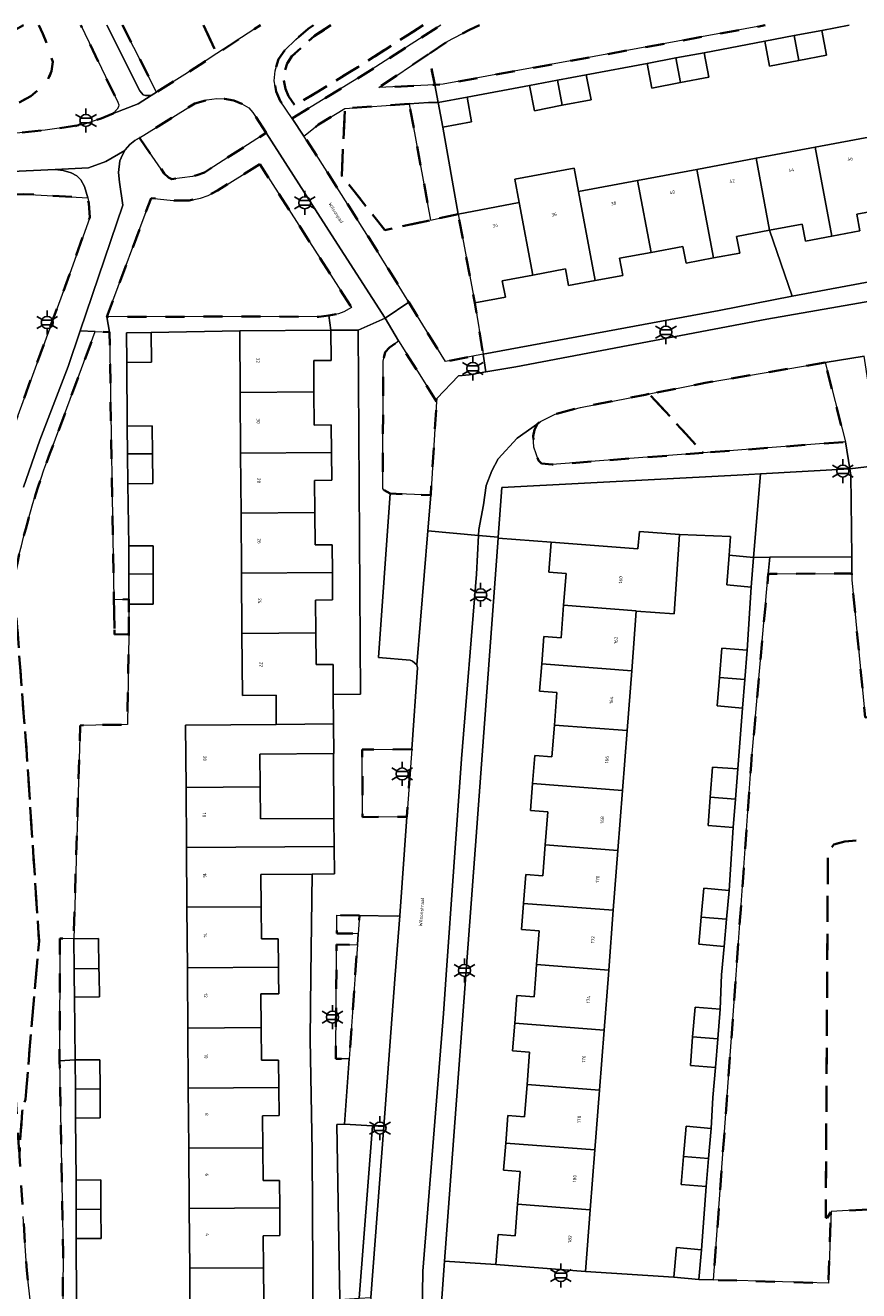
# Model space of a CAD drawing. Extents: x 105780 to 185197, y 477999 to 525027.
# Tile 124 of 256: x 106774 to 106862, y 479967 to 480100. Entities that reach past the tile are written whole.
import ezdxf
from ezdxf.enums import TextEntityAlignment as Align

# ---------------------------------------------------------------- set-up
doc = ezdxf.new("R2010")
doc.units = 0
doc.linetypes.add('XX-HIDDEN', pattern=[4, 2, -2])
for name, color, linetype, lineweight in [('B-GV-GR-HAAG_01-G', 252, 'GR-HAAG1', 13), ('B-GV-GR-MATERIAALGRENS-G', 252, 'XX-HIDDEN', 35), ('B-RO-IE-MEUBILAIR_WEGMEUBILAIR-S', 252, 'Continuous', 25), ('B-XX-KG-KADASTRAAL_BEBOUWING-G', 252, 'Continuous', 20), ('B1-WE-OG-BEBOUWING-T18', 7, 'Continuous', 18), ('B1-WE-OG-TERREIN_ERF-GV', 252, 'Continuous', 18), ('B1-WE-OG-TOPOGRAFIE-T18', 10, 'Continuous', 18), ('B1-WE-VH-VERHARDING_ASFALT-GV', 252, 'Continuous', 18), ('B1-WE-VH-VERHARDING_BETONSTRAATSTEEN-GV', 252, 'Continuous', 18), ('B1-WE-VH-VERHARDING_FUNDERING_ZAND-GV', 7, 'Continuous', 18), ('B1-WE-VH-VERHARDING_TEGEL-GV', 252, 'Continuous', 18)]:
    doc.layers.add(name, color=color, linetype=linetype, lineweight=lineweight)
doc.styles.add('NLCS-ISO', font='NLCS-ISO.ttf')
doc.styles.add('NLCS-ISO-M200-T18', font='NLCS-ISO.ttf', dxfattribs={"height": 0.36})
doc.linetypes.add('GR-HAAG1', pattern='A,6,[176,NLCS.shx,S=0.125,R=0,X=0,Y=0],-2', length=8)

# ---------------------------------------------------------------- blocks, each defined once
blk = doc.blocks.new('B-SIE-WEG_LICHTMAST-SO')
at = {"ltscale": 0.1}
for p, q in [((-1.1, 0.63), (-2.19, 1.27)), ((0, 1.27), (0, 2.53)), ((1.1, 0.63), (2.19, 1.27)), ((-1.1, -0.63), (-2.19, -1.27)), ((0, -1.27), (0, -2.53)), ((1.1, -0.63), (2.19, -1.27))]:
    blk.add_line(p, q, dxfattribs=at)
at = {"flags": 128}
for points in [[(-1.16, 0.5), (1.16, 0.5)], [(-1.16, -0.5), (1.16, -0.5)]]:
    blk.add_lwpolyline(points, dxfattribs=at)
at = {"ltscale": 0.1}
blk.add_circle((0, 0), 1.27, dxfattribs=at)
at = {"style": 'NLCS-ISO'}
blk.add_attdef('TYPE', text='', height=1.8, dxfattribs=at).set_placement((0, 2.53), align=Align.BOTTOM_CENTER)

msp = doc.modelspace()

# ---------------------------------------------------------------- linework, layer by layer
at = {"layer": 'B-GV-GR-HAAG_01-G', "flags": 128}
for points in [[(106861.229, 480052.678), (106861.13, 480053.284), (106851.713, 480052.766), (106850.997, 480043.971), (106852.696, 480043.98), (106861.322, 480044.026)], [(106810.844, 479984.084), (106807.919, 479984.251), (106807.121, 479984.225), (106807.409, 479965.799), (106809.443, 479965.934)]]:
    msp.add_lwpolyline(points, close=True, dxfattribs=at)
at = {"layer": 'B-GV-GR-MATERIAALGRENS-G', "flags": 128}
for points in [[(106774.113, 480100.013), (106769.274, 480097.295), (106764.681, 480095.868), (106763.72, 480095.599), (106762.414, 480095.425), (106762.57, 480092.421), (106762.798, 480088.04), (106765.209, 480088.207), (106767.446, 480089.292), (106769.188, 480089.986), (106771.183, 480090.681), (106773.081, 480091.554), (106774.887, 480092.54), (106776.05, 480093.548), (106776.72, 480094.354), (106777.068, 480095.188), (106777.186, 480096.159), (106776.726, 480097.697), (106776.138, 480099.125), (106775.721, 480100.013)], [(106775.721, 480100.013), (106776.138, 480099.125), (106776.726, 480097.697), (106777.186, 480096.159), (106777.068, 480095.188), (106776.72, 480094.354), (106776.05, 480093.548), (106774.887, 480092.54), (106773.081, 480091.554), (106771.183, 480090.681), (106769.188, 480089.986), (106767.446, 480089.292), (106765.209, 480088.207), (106767.795, 480088.387), (106773.063, 480088.632), (106776.383, 480088.963), (106780.327, 480089.539), (106782.273, 480090.213), (106783.571, 480090.725), (106783.963, 480091.174), (106784.114, 480091.42), (106784.134, 480091.624), (106784.046, 480091.922), (106780.149, 480100.013)], [(106784.553, 480100.013), (106788.121, 480092.971), (106791.104, 480094.84), (106794.473, 480097.031), (106793.052, 480100.013)], [(106793.052, 480100.013), (106794.473, 480097.031), (106799.058, 480100.013)], [(106804.643, 480100.013), (106804.099, 480099.659), (106802.783, 480098.518), (106801.619, 480097.402), (106800.974, 480096.433), (106800.597, 480095.223), (106800.499, 480094.181), (106800.73, 480093.038), (106801.14, 480092.057), (106802.405, 480090.214), (106809.851, 480094.749), (106817.657, 480099.772), (106818.063, 480100.013)], [(106816.183, 480100.013), (106809.32, 480095.597), (106802.694, 480091.561), (106802.023, 480092.538), (106801.691, 480093.333), (106801.508, 480094.234), (106801.583, 480095.025), (106801.886, 480095.998), (106802.383, 480096.745), (106804.712, 480098.865), (106806.477, 480100.013)], [(106806.477, 480100.013), (106804.712, 480098.865), (106802.383, 480096.745), (106801.886, 480095.998), (106801.583, 480095.025), (106801.508, 480094.234), (106801.691, 480093.333), (106802.023, 480092.538), (106802.694, 480091.561), (106809.32, 480095.597), (106816.183, 480100.013)], [(106822.141, 480100.013), (106821.086, 480099.53), (106818.721, 480098.299), (106816.742, 480096.969), (106817.441, 480093.76), (106818.308, 480093.805), (106852.2, 480100.013)], [(106785.214, 480035.867), (106783.695, 480035.856), (106783.657, 480038.161), (106783.634, 480039.54), (106783.168, 480067.675), (106781.656, 480067.751), (106777.228, 480055.782)], [(106771.974, 480031.304), (106772.143, 480007.885), (106772.56, 480000.08), (106773.072, 479990.471), (106773.676, 479980.981), (106773.961, 479985.561), (106774.306, 479986.856), (106775.745, 480003.566), (106774.301, 480025.63), (106774.177, 480026.751), (106773.084, 480041.583)], [(106773.084, 480041.583), (106774.177, 480026.751), (106774.301, 480025.63), (106775.745, 480003.566), (106774.306, 479986.856), (106773.961, 479985.561), (106773.676, 479980.981), (106774.085, 479974.544), (106774.447, 479968.855), (106774.89, 479965.166), (106775.848, 479961.529), (106776.213, 479960.533), (106778.205, 479962.352), (106778.3, 479970.754), (106778.226, 479974.268), (106777.919, 479990.943), (106777.925, 480003.83), (106779.395, 480003.786), (106780.078, 480026.275), (106785.054, 480026.354), (106785.214, 480035.867)]]:
    msp.add_lwpolyline(points, dxfattribs=at)
for points in [[(106816.742, 480096.969), (106811.511, 480093.453), (106817.441, 480093.76)], [(106799.655, 480088.68), (106798.265, 480090.832), (106797.849, 480091.303), (106797.111, 480091.74), (106796.26, 480092.085), (106795.264, 480092.27), (106794.469, 480092.32), (106793.434, 480092.148), (106792.142, 480091.788), (106786.332, 480088.144), (106788.937, 480084.402), (106789.367, 480083.983), (106789.733, 480083.816), (106791.911, 480084.085), (106792.381, 480084.212), (106793.164, 480084.509)], [(106814.736, 480091.735), (106807.958, 480091.266), (106807.621, 480084.17), (106812.175, 480078.445), (106816.983, 480079.496)], [(106819.881, 480080.129), (106816.983, 480079.496), (106812.175, 480078.445), (106807.621, 480084.17), (106807.958, 480091.266), (106805.183, 480089.553), (106803.64, 480088.343), (106805.186, 480086.001), (106811.107, 480076.646), (106814.675, 480070.851), (106818.534, 480064.584), (106822.509, 480065.362), (106821.637, 480070.765)], [(106798.997, 480085.398), (106794.539, 480082.628), (106793.547, 480082.099), (106792.747, 480081.818), (106791.553, 480081.567), (106789.855, 480081.545), (106787.546, 480081.812), (106782.878, 480069.291), (106797.119, 480069.338), (106805.227, 480069.312), (106806.248, 480069.46), (106807.268, 480069.608), (106807.851, 480069.826), (106808.659, 480070.294)], [(106771.395, 480053.245), (106778.968, 480073.761), (106781.085, 480079.782), (106780.981, 480081.294), (106780.87, 480081.841), (106774.162, 480082.242), (106764.821, 480081.87), (106766.638, 480081.183), (106768.087, 480080.49), (106769.42, 480079.518), (106770.534, 480078.548), (106771.47, 480076.975), (106771.887, 480075.096), (106772.115, 480073.254), (106772.071, 480070.955), (106771.778, 480067.862), (106771.599, 480067.101), (106771.23, 480065.528), (106768.294, 480057.188), (106767.275, 480053.075), (106766.964, 480049.353), (106766.4, 480039.856), (106766.577, 480028.597), (106766.532, 480021.63), (106767.407, 480021.666), (106767.313, 480028.483), (106767.435, 480032.892), (106767.872, 480037.113), (106768.795, 480042.738), (106769.805, 480047.704)], [(106817.613, 480060.373), (106813.603, 480066.761), (106812.641, 480066.071), (106812.208, 480065.589), (106811.988, 480064.625), (106811.939, 480051.212), (106812.05, 480051.048), (106812.732, 480050.694), (106816.99, 480050.513)], [(106858.52, 480064.496), (106845.874, 480062.338), (106840.009, 480061.187), (106845.679, 480054.976), (106860.657, 480056.139)], [(106840.009, 480061.187), (106839.577, 480061.102), (106832.756, 480059.764), (106830.11, 480059.044), (106828.537, 480058.263), (106828.224, 480058.047), (106827.921, 480057.397), (106827.786, 480056.744), (106827.832, 480055.574), (106828.333, 480054.157), (106828.672, 480053.852), (106829.766, 480053.741), (106845.679, 480054.976)], [(106867.326, 480025.848), (106864.369, 480027.203), (106862.739, 480027.097), (106861.348, 480041.604), (106861.341, 480042.261), (106852.539, 480042.244), (106850.719, 480022.118), (106849.147, 480000), (106846.768, 479967.863), (106858.874, 479967.506), (106859.119, 479974.334), (106859.145, 479975.053), (106858.728, 479974.416), (106858.584, 479974.412), (106858.812, 480012.883), (106859.446, 480013.733), (106860.601, 480014.05), (106872.939, 480015.001), (106877.706, 480015.172), (106879.337, 480015.481), (106880.62, 480016.463), (106873.619, 480021.649)], [(106785.207, 480038.183), (106785.209, 480038.433), (106785.213, 480039.045), (106785.209, 480039.551), (106783.634, 480039.54), (106783.657, 480038.161), (106783.695, 480035.856), (106785.214, 480035.867)], [(106814.996, 480023.75), (106809.772, 480023.713), (106809.823, 480016.613), (106814.481, 480016.648)], [(106880.62, 480016.463), (106879.337, 480015.481), (106877.706, 480015.172), (106872.939, 480015.001), (106860.601, 480014.05), (106859.446, 480013.733), (106858.812, 480012.883), (106858.584, 479974.412), (106858.728, 479974.416), (106859.145, 479975.053), (106883.601, 479976.498), (106883.302, 479981.092), (106892.452, 479981.681), (106892.732, 479977.109), (106905.336, 479977.986), (106904.817, 479987.372), (106894.832, 479986.82), (106894.59, 479996.809), (106887.708, 479996.642), (106883.871, 479999.41), (106883.832, 480000), (106882.84, 480014.819)], [(106809.496, 480006.261), (106807.122, 480006.292), (106807.097, 480004.357), (106809.357, 480004.327)], [(106809.047, 480000), (106809.273, 480003.152), (106807.082, 480003.181), (106806.992, 479991.133), (106808.414, 479991.159)]]:
    msp.add_lwpolyline(points, close=True, dxfattribs=at)
msp.add_lwpolyline([(106777.228, 480055.782, 0.0433686), (106773.084, 480041.583)], format="xyb", dxfattribs=at)
at = {"layer": 'B-XX-KG-KADASTRAAL_BEBOUWING-G', "flags": 128}
for points in [[(106855.275, 480098.922), (106852.179, 480098.34), (106852.677, 480095.72), (106855.766, 480096.308)], [(106858.18, 480099.469), (106855.275, 480098.922), (106855.766, 480096.308), (106858.676, 480096.862)], [(106845.789, 480097.13), (106842.811, 480096.57), (106843.297, 480093.978), (106846.277, 480094.538)], [(106842.811, 480096.57), (106839.771, 480095.999), (106840.258, 480093.407), (106843.297, 480093.978)], [(106830.344, 480094.232), (106827.393, 480093.677), (106827.904, 480091.018), (106830.841, 480091.584)], [(106833.371, 480094.801), (106830.344, 480094.232), (106830.841, 480091.584), (106833.877, 480092.169)], [(106820.823, 480092.44), (106817.78, 480091.879), (106817.773, 480091.878), (106818.251, 480089.284), (106821.301, 480089.846)], [(106863.694, 480088.346), (106857.478, 480087.18), (106859.237, 480077.804), (106862.191, 480078.358), (106861.861, 480080.118), (106865.123, 480080.73)], [(106857.478, 480087.18), (106851.245, 480086.011), (106852.667, 480078.421), (106856.112, 480079.067), (106856.447, 480077.281), (106859.237, 480077.804)], [(106832.544, 480082.504), (106832.081, 480084.971), (106825.848, 480083.802), (106826.311, 480081.335), (106827.742, 480073.704), (106831.188, 480074.35), (106831.515, 480072.605), (106834.303, 480073.128)], [(106851.245, 480086.011), (106845.011, 480084.842), (106846.762, 480075.504), (106849.525, 480076.022), (106849.197, 480077.77), (106852.667, 480078.421)], [(106838.777, 480083.673), (106832.544, 480082.504), (106834.303, 480073.128), (106837.224, 480073.675), (106836.887, 480075.476), (106840.199, 480076.097)], [(106845.011, 480084.842), (106838.777, 480083.673), (106840.199, 480076.097), (106843.555, 480076.727), (106843.886, 480074.964), (106846.762, 480075.504)], [(106826.311, 480081.335), (106819.881, 480080.129), (106821.637, 480070.765), (106824.85, 480071.368), (106824.525, 480073.1), (106827.742, 480073.704)], [(106787.544, 480067.662), (106784.955, 480067.634), (106784.989, 480064.494), (106787.578, 480064.523)], [(106806.475, 480067.893), (106796.876, 480067.821), (106796.925, 480061.33), (106804.697, 480061.388), (106804.672, 480064.709), (106806.499, 480064.722)], [(106804.697, 480061.388), (106796.925, 480061.33), (106796.973, 480054.941), (106806.544, 480055.012), (106806.522, 480057.916), (106804.723, 480057.903)], [(106785.029, 480057.793), (106785.07, 480054.865), (106787.702, 480054.885), (106787.661, 480057.83)], [(106787.702, 480054.885), (106785.07, 480054.865), (106785.114, 480051.709), (106787.746, 480051.746)], [(106806.544, 480055.012), (106796.973, 480054.941), (106797.021, 480048.641), (106804.789, 480048.699), (106804.764, 480052.071), (106806.566, 480052.084)], [(106804.789, 480048.699), (106797.021, 480048.641), (106797.068, 480042.29), (106806.636, 480042.362), (106806.614, 480045.302), (106804.815, 480045.288)], [(106843.181, 480046.385), (106838.963, 480046.695), (106838.803, 480044.864), (106829.666, 480045.566), (106829.424, 480042.424), (106831.245, 480042.284), (106830.987, 480038.919), (106838.641, 480038.331), (106838.638, 480038.295), (106842.612, 480038.027)], [(106785.186, 480045.176), (106785.187, 480042.201), (106787.776, 480042.22), (106787.775, 480045.177)], [(106850.997, 480043.971), (106848.417, 480044.187), (106848.154, 480041.06), (106850.734, 480040.843)], [(106806.636, 480042.362), (106797.068, 480042.29), (106797.116, 480035.957), (106804.902, 480036.016), (106804.876, 480039.476), (106806.658, 480039.49)], [(106787.776, 480042.22), (106785.187, 480042.201), (106785.209, 480039.551), (106785.213, 480039.045), (106787.777, 480039.045)], [(106838.641, 480038.331), (106830.987, 480038.919), (106830.723, 480035.479), (106828.894, 480035.62), (106828.674, 480032.751), (106838.157, 480032.023), (106838.638, 480038.295)], [(106806.73, 480029.523), (106806.706, 480032.685), (106804.928, 480032.672), (106804.902, 480036.016), (106797.116, 480035.957), (106797.165, 480029.425), (106800.709, 480029.452), (106800.733, 480026.356), (106806.753, 480026.427)], [(106850.305, 480034.208), (106847.66, 480034.421), (106847.409, 480031.313), (106850.055, 480031.11)], [(106838.157, 480032.023), (106828.674, 480032.751), (106828.454, 480029.89), (106830.281, 480029.749), (106830.016, 480026.303), (106837.673, 480025.715)], [(106850.055, 480031.11), (106847.409, 480031.313), (106847.166, 480028.313), (106849.812, 480028.1)], [(106806.753, 480026.427), (106800.733, 480026.356), (106791.179, 480026.285), (106791.228, 480019.744), (106799.041, 480019.803), (106799.015, 480023.235), (106806.769, 480023.293), (106806.776, 480023.293)], [(106837.673, 480025.715), (106830.016, 480026.303), (106829.76, 480022.963), (106827.954, 480023.101), (106827.726, 480020.134), (106837.188, 480019.407)], [(106849.332, 480021.677), (106846.673, 480021.885), (106846.425, 480018.697), (106849.084, 480018.493)], [(106799.041, 480019.803), (106791.228, 480019.744), (106791.276, 480013.404), (106806.826, 480013.521), (106806.804, 480016.468), (106799.067, 480016.41)], [(106837.188, 480019.407), (106827.726, 480020.134), (106827.508, 480017.293), (106829.317, 480017.154), (106829.051, 480013.687), (106836.704, 480013.099)], [(106849.084, 480018.493), (106846.425, 480018.697), (106846.192, 480015.71), (106848.852, 480015.503)], [(106806.826, 480013.521), (106791.276, 480013.404), (106791.324, 480007.124), (106799.134, 480007.175), (106799.108, 480010.576), (106804.506, 480010.616), (106806.847, 480010.634)], [(106836.704, 480013.099), (106829.051, 480013.687), (106828.801, 480010.433), (106827.008, 480010.57), (106826.774, 480007.516), (106836.219, 480006.791)], [(106848.401, 480008.873), (106845.752, 480009.11), (106845.481, 480006.08), (106848.133, 480005.876)], [(106799.134, 480007.175), (106791.324, 480007.124), (106791.372, 480000.725), (106800.96, 480000.797), (106800.938, 480003.787), (106799.159, 480003.774)], [(106836.219, 480006.791), (106826.774, 480007.516), (106826.562, 480004.757), (106828.409, 480004.615), (106828.136, 480001.067), (106835.735, 480000.483)], [(106848.133, 480005.876), (106845.481, 480006.08), (106845.225, 480003.215), (106847.874, 480002.978)], [(106779.395, 480003.786), (106779.442, 480000.635), (106782.053, 480000.655), (106782.005, 480003.825)], [(106835.735, 480000.483), (106828.136, 480001.067), (106828.054, 480000), (106827.875, 479997.667), (106826.056, 479997.807), (106825.833, 479994.898), (106835.251, 479994.175), (106835.698, 480000)], [(106782.053, 480000.655), (106779.442, 480000.635), (106779.452, 480000), (106779.488, 479997.637), (106782.098, 479997.677), (106782.063, 480000)], [(106800.96, 480000.797), (106791.372, 480000.725), (106791.377, 480000), (106791.419, 479994.385), (106799.145, 479994.443), (106799.118, 479997.98), (106800.981, 479997.994), (106800.966, 480000)], [(106847.456, 479996.38), (106844.82, 479996.588), (106844.573, 479993.459), (106847.209, 479993.257)], [(106799.145, 479994.443), (106791.419, 479994.385), (106791.467, 479988.045), (106800.995, 479988.117), (106800.973, 479991.021), (106799.171, 479991.008)], [(106835.251, 479994.175), (106825.833, 479994.898), (106825.61, 479991.993), (106827.4, 479991.856), (106827.138, 479988.443), (106834.765, 479987.859)], [(106847.209, 479993.257), (106844.573, 479993.459), (106844.334, 479990.432), (106846.97, 479990.224)], [(106779.57, 479991.04), (106779.581, 479987.955), (106782.171, 479987.975), (106782.161, 479991.049)], [(106782.171, 479987.975), (106779.581, 479987.955), (106779.591, 479984.91), (106782.181, 479984.919)], [(106800.995, 479988.117), (106791.467, 479988.045), (106791.515, 479981.736), (106799.306, 479981.788), (106799.28, 479985.154), (106801.017, 479985.167)], [(106834.765, 479987.859), (106827.138, 479988.443), (106826.877, 479985.046), (106825.113, 479985.181), (106824.89, 479982.281), (106834.282, 479981.56)], [(106846.522, 479983.812), (106843.901, 479984.043), (106843.619, 479980.843), (106846.252, 479980.641)], [(106834.282, 479981.56), (106824.89, 479982.281), (106824.67, 479979.41), (106826.395, 479979.277), (106826.131, 479975.84), (106833.798, 479975.252)], [(106799.306, 479981.788), (106791.515, 479981.736), (106791.562, 479975.395), (106801.089, 479975.457), (106801.067, 479978.342), (106799.332, 479978.329)], [(106846.252, 479980.641), (106843.619, 479980.843), (106843.361, 479977.91), (106846, 479977.691)], [(106779.645, 479978.382), (106779.655, 479975.275), (106782.265, 479975.295), (106782.255, 479978.39)], [(106833.798, 479975.252), (106826.131, 479975.84), (106825.876, 479972.514), (106824.101, 479972.65), (106823.857, 479969.469), (106833.298, 479968.744)], [(106782.265, 479975.295), (106779.655, 479975.275), (106779.664, 479972.23), (106782.274, 479972.238)], [(106801.089, 479975.457), (106791.562, 479975.395), (106791.61, 479969.085), (106799.377, 479969.136), (106799.351, 479972.516), (106801.111, 479972.529)], [(106845.5, 479971.042), (106842.879, 479971.276), (106842.6, 479968.145), (106845.22, 479967.911)], [(106799.377, 479969.136), (106791.61, 479969.085), (106791.659, 479962.486), (106801.179, 479962.558), (106801.155, 479965.748), (106799.402, 479965.734)]]:
    msp.add_lwpolyline(points, close=True, dxfattribs=at)
at = {"layer": 'B1-WE-OG-TERREIN_ERF-GV', "flags": 128}
for points in [[(106861.07, 480100.013), (106858.18, 480099.469), (106858.676, 480096.862), (106855.766, 480096.308), (106852.677, 480095.72), (106852.179, 480098.34), (106845.789, 480097.13), (106846.277, 480094.538), (106843.297, 480093.978), (106840.258, 480093.407), (106839.771, 480095.999), (106833.371, 480094.801), (106833.877, 480092.169), (106830.841, 480091.584), (106827.904, 480091.018), (106827.393, 480093.677), (106820.823, 480092.44), (106821.301, 480089.846), (106818.251, 480089.284), (106819.881, 480080.129), (106826.311, 480081.335), (106825.848, 480083.802), (106832.081, 480084.971), (106832.544, 480082.504), (106838.777, 480083.673), (106845.011, 480084.842), (106851.245, 480086.011), (106857.478, 480087.18), (106863.694, 480088.346)], [(106791.659, 479962.486), (106791.61, 479969.085), (106791.562, 479975.395), (106791.515, 479981.736), (106791.467, 479988.045), (106791.419, 479994.385), (106791.377, 480000), (106791.372, 480000.725), (106791.324, 480007.124), (106791.276, 480013.404), (106791.228, 480019.744), (106791.179, 480026.285), (106800.733, 480026.356), (106800.709, 480029.452), (106797.165, 480029.425), (106797.116, 480035.957), (106797.068, 480042.29), (106797.021, 480048.641), (106796.973, 480054.941), (106796.925, 480061.33), (106796.876, 480067.821), (106787.544, 480067.662), (106787.578, 480064.523), (106784.989, 480064.494), (106785.029, 480057.793), (106787.661, 480057.83), (106787.702, 480054.885), (106787.746, 480051.746), (106785.114, 480051.709), (106785.186, 480045.176), (106787.775, 480045.177), (106787.776, 480042.22), (106787.777, 480039.045), (106785.213, 480039.045), (106785.209, 480038.433), (106785.207, 480038.183), (106785.214, 480035.867), (106785.054, 480026.354), (106780.078, 480026.275), (106779.395, 480003.786), (106782.005, 480003.825), (106782.053, 480000.655), (106782.063, 480000), (106782.098, 479997.677), (106779.488, 479997.637), (106779.57, 479991.04), (106782.161, 479991.049), (106782.171, 479987.975), (106782.181, 479984.919), (106779.591, 479984.91), (106779.645, 479978.382), (106782.255, 479978.39), (106782.265, 479975.295), (106782.274, 479972.238), (106779.664, 479972.23), (106779.703, 479965.597)], [(106804.628, 479962.574), (106804.501, 479981.417), (106804.281, 479993.167), (106804.369, 480000), (106804.506, 480010.616), (106799.108, 480010.576), (106799.134, 480007.175), (106799.159, 480003.774), (106800.938, 480003.787), (106800.96, 480000.797), (106800.966, 480000), (106800.981, 479997.994), (106799.118, 479997.98), (106799.145, 479994.443), (106799.171, 479991.008), (106800.973, 479991.021), (106800.995, 479988.117), (106801.017, 479985.167), (106799.28, 479985.154), (106799.306, 479981.788), (106799.332, 479978.329), (106801.067, 479978.342), (106801.089, 479975.457), (106801.111, 479972.529), (106799.351, 479972.516), (106799.377, 479969.136), (106799.402, 479965.734)]]:
    msp.add_lwpolyline(points, dxfattribs=at)
for points in [[(106818.251, 480089.284), (106817.773, 480091.878), (106816.759, 480091.875), (106814.736, 480091.735), (106816.983, 480079.496), (106819.881, 480080.129)], [(106884.245, 480076.934), (106885.373, 480077.145), (106884.364, 480082.527), (106881.289, 480081.95), (106880.959, 480083.709), (106877.605, 480083.08), (106874.25, 480082.451), (106874.58, 480080.691), (106871.701, 480080.151), (106868.835, 480079.613), (106868.507, 480081.364), (106865.123, 480080.73), (106861.861, 480080.118), (106862.191, 480078.358), (106859.237, 480077.804), (106856.447, 480077.281), (106856.112, 480079.067), (106852.667, 480078.421), (106855.065, 480071.482)], [(106852.667, 480078.421), (106849.197, 480077.77), (106849.525, 480076.022), (106846.762, 480075.504), (106843.886, 480074.964), (106843.555, 480076.727), (106840.199, 480076.097), (106836.887, 480075.476), (106837.224, 480073.675), (106834.303, 480073.128), (106831.515, 480072.605), (106831.188, 480074.35), (106827.742, 480073.704), (106824.525, 480073.1), (106824.85, 480071.368), (106821.637, 480070.765), (106822.509, 480065.362), (106847.379, 480069.966), (106855.065, 480071.482)], [(106785.186, 480045.176), (106785.114, 480051.709), (106785.07, 480054.865), (106785.029, 480057.793), (106784.989, 480064.494), (106784.955, 480067.634), (106787.544, 480067.662), (106796.876, 480067.821), (106806.475, 480067.893), (106806.248, 480069.46), (106805.227, 480069.312), (106797.119, 480069.338), (106782.878, 480069.291), (106783.168, 480067.675), (106783.634, 480039.54), (106785.209, 480039.551), (106785.187, 480042.201)], [(106809.368, 480067.915), (106806.475, 480067.893), (106806.499, 480064.722), (106804.672, 480064.709), (106804.697, 480061.388), (106804.723, 480057.903), (106806.522, 480057.916), (106806.544, 480055.012), (106806.566, 480052.084), (106804.764, 480052.071), (106804.789, 480048.699), (106804.815, 480045.288), (106806.614, 480045.302), (106806.636, 480042.362), (106806.658, 480039.49), (106804.876, 480039.476), (106804.902, 480036.016), (106804.928, 480032.672), (106806.706, 480032.685), (106806.73, 480029.523), (106809.612, 480029.553)], [(106851.713, 480052.766), (106849.25, 480052.631), (106824.48, 480051.334), (106824.096, 480046.084), (106824.09, 480046.003), (106829.666, 480045.566), (106838.803, 480044.864), (106838.963, 480046.695), (106843.181, 480046.385), (106848.557, 480046.18), (106848.417, 480044.187), (106850.997, 480043.971)], [(106845.752, 480009.11), (106848.401, 480008.873), (106848.852, 480015.503), (106846.192, 480015.71), (106846.425, 480018.697), (106846.673, 480021.885), (106849.332, 480021.677), (106849.812, 480028.1), (106847.166, 480028.313), (106847.409, 480031.313), (106847.66, 480034.421), (106850.305, 480034.208), (106850.734, 480040.843), (106848.154, 480041.06), (106848.417, 480044.187), (106848.557, 480046.18), (106843.181, 480046.385), (106842.612, 480038.027), (106838.638, 480038.295), (106838.157, 480032.023), (106837.673, 480025.715), (106837.188, 480019.407), (106836.704, 480013.099), (106836.219, 480006.791), (106835.735, 480000.483), (106835.698, 480000), (106835.251, 479994.175), (106834.765, 479987.859), (106834.282, 479981.56), (106833.798, 479975.252), (106833.298, 479968.744), (106842.6, 479968.145), (106842.879, 479971.276), (106845.5, 479971.042), (106846, 479977.691), (106843.361, 479977.91), (106843.619, 479980.843), (106843.901, 479984.043), (106846.522, 479983.812), (106846.688, 479987.063), (106846.97, 479990.224), (106844.334, 479990.432), (106844.573, 479993.459), (106844.82, 479996.588), (106847.456, 479996.38), (106847.627, 480000), (106847.874, 480002.978), (106845.225, 480003.215), (106845.481, 480006.08)], [(106829.051, 480013.687), (106829.317, 480017.154), (106827.508, 480017.293), (106827.726, 480020.134), (106827.954, 480023.101), (106829.76, 480022.963), (106830.016, 480026.303), (106830.281, 480029.749), (106828.454, 480029.89), (106828.674, 480032.751), (106828.894, 480035.62), (106830.723, 480035.479), (106830.987, 480038.919), (106831.245, 480042.284), (106829.424, 480042.424), (106829.666, 480045.566), (106824.09, 480046.003), (106821.793, 480014.556), (106818.454, 479969.838), (106823.857, 479969.469), (106824.101, 479972.65), (106825.876, 479972.514), (106826.131, 479975.84), (106826.395, 479979.277), (106824.67, 479979.41), (106824.89, 479982.281), (106825.113, 479985.181), (106826.877, 479985.046), (106827.138, 479988.443), (106827.4, 479991.856), (106825.61, 479991.993), (106825.833, 479994.898), (106826.056, 479997.807), (106827.875, 479997.667), (106828.054, 480000), (106828.136, 480001.067), (106828.409, 480004.615), (106826.562, 480004.757), (106826.774, 480007.516), (106827.008, 480010.57), (106828.801, 480010.433)], [(106806.769, 480023.293), (106799.015, 480023.235), (106799.041, 480019.803), (106799.067, 480016.41), (106806.804, 480016.468)], [(106779.488, 479997.637), (106779.452, 480000), (106779.442, 480000.635), (106779.395, 480003.786), (106777.925, 480003.83), (106777.919, 479990.943), (106779.57, 479991.04)], [(106804.628, 479962.574), (106801.179, 479962.558), (106791.659, 479962.486), (106782.411, 479962.53), (106779.76, 479962.481), (106779.703, 479965.597), (106779.664, 479972.23), (106779.655, 479975.275), (106779.645, 479978.382), (106779.591, 479984.91), (106779.581, 479987.955), (106779.57, 479991.04), (106777.919, 479990.943), (106778.226, 479974.268), (106778.3, 479970.754), (106778.205, 479962.352), (106778.525, 479961.129), (106794.317, 479961.105), (106804.807, 479961.037)]]:
    msp.add_lwpolyline(points, close=True, dxfattribs=at)
at = {"layer": 'B1-WE-VH-VERHARDING_ASFALT-GV', "flags": 128}
for points in [[(106763, 480084.141), (106777.446, 480084.815), (106780.962, 480085.01), (106782.791, 480085.659), (106784.779, 480086.822), (106784.831, 480086.912), (106785.315, 480087.469), (106785.843, 480087.893), (106786.332, 480088.144), (106792.142, 480091.788), (106793.434, 480092.148), (106794.469, 480092.32), (106795.264, 480092.27), (106796.26, 480092.085), (106797.111, 480091.74), (106797.849, 480091.303), (106798.265, 480090.832), (106799.655, 480088.68), (106806.549, 480077.94), (106812.187, 480069.157), (106814.675, 480070.851), (106811.107, 480076.646), (106805.186, 480086.001), (106803.64, 480088.343), (106802.405, 480090.214), (106801.14, 480092.057), (106800.73, 480093.038), (106800.499, 480094.181), (106800.597, 480095.223), (106800.974, 480096.433), (106801.619, 480097.402), (106802.783, 480098.518), (106804.099, 480099.659), (106804.643, 480100.013)], [(106799.058, 480100.013), (106794.473, 480097.031), (106791.104, 480094.84), (106788.121, 480092.971), (106787.56, 480092.62), (106786.179, 480091.755), (106783.571, 480090.725), (106782.273, 480090.213), (106780.327, 480089.539), (106776.383, 480088.963), (106773.063, 480088.632)], [(106780.149, 480100.013), (106784.046, 480091.922), (106784.134, 480091.624), (106784.114, 480091.42), (106783.963, 480091.174), (106783.571, 480090.725), (106786.179, 480091.755), (106787.56, 480092.62), (106786.953, 480092.612), (106786.711, 480092.697), (106786.36, 480093.128), (106782.871, 480100.013)], [(106818.063, 480100.013), (106817.657, 480099.772), (106809.851, 480094.749), (106802.405, 480090.214), (106803.64, 480088.343), (106805.183, 480089.553), (106807.958, 480091.266), (106814.736, 480091.735), (106816.759, 480091.875), (106817.773, 480091.878), (106817.78, 480091.879), (106817.441, 480093.76), (106811.511, 480093.453), (106816.742, 480096.969), (106818.721, 480098.299), (106821.086, 480099.53), (106822.141, 480100.013)], [(106774.114, 480051.35), (106775.821, 480056.303), (106778.805, 480064.077), (106780.086, 480067.829), (106784.557, 480081.085), (106784.207, 480083.475), (106784.119, 480084.499), (106784.271, 480085.725), (106784.529, 480086.384), (106784.779, 480086.822), (106782.791, 480085.659), (106780.962, 480085.01), (106777.446, 480084.815), (106778.297, 480084.705), (106779.14, 480084.477), (106779.737, 480084.146), (106780.137, 480083.735), (106780.524, 480083.019), (106780.87, 480081.841), (106780.981, 480081.294), (106781.085, 480079.782), (106778.968, 480073.761), (106771.395, 480053.245)], [(106869.466, 480072.03), (106852.391, 480069.044), (106825.956, 480064.046), (106822.808, 480063.508), (106821.038, 480063.205), (106819.905, 480063.094), (106817.635, 480060.712), (106817.613, 480060.373), (106816.99, 480050.513), (106816.687, 480046.772), (106822.027, 480046.275), (106822.06, 480046.92), (106822.533, 480049.495), (106822.815, 480051.532), (106823.411, 480053.093), (106824.109, 480054.338), (106826.099, 480056.518), (106828.224, 480058.047), (106828.537, 480058.263), (106830.11, 480059.044), (106832.756, 480059.764), (106839.577, 480061.102), (106840.009, 480061.187), (106845.874, 480062.338), (106858.52, 480064.496), (106862.632, 480065.159)]]:
    msp.add_lwpolyline(points, dxfattribs=at)
msp.add_lwpolyline([(106818.342, 479995.907), (106818.633, 480000), (106820.249, 480022.742), (106821.821, 480042.2), (106822.027, 480046.275), (106816.687, 480046.772), (106815.545, 480032.651), (106815.617, 480032.321), (106814.996, 480023.75), (106814.481, 480016.648), (106813.723, 480006.214), (106813.253, 480000), (106812.899, 479995.33), (106812.042, 479984.016), (106810.672, 479966.015), (106810.509, 479963.862), (106810.486, 479963.55), (106816.058, 479963.464), (106816.075, 479964.107), (106816.163, 479968.769)], close=True, dxfattribs=at)
at = {"layer": 'B1-WE-VH-VERHARDING_BETONSTRAATSTEEN-GV', "flags": 128}
for points in [[(106862.632, 480065.159), (106858.52, 480064.496), (106860.657, 480056.139), (106861.13, 480053.284), (106864.353, 480053.694), (106863.995, 480056.225)], [(106868.096, 480042.407), (106867.909, 480045.412), (106867.722, 480048.406), (106867.535, 480051.4), (106867.368, 480054.078), (106864.353, 480053.694), (106861.13, 480053.284), (106861.229, 480052.678), (106861.322, 480044.026), (106861.341, 480042.261), (106861.348, 480041.604), (106862.739, 480027.097), (106864.369, 480027.203), (106869.029, 480027.455), (106868.843, 480030.441), (106868.656, 480033.435), (106868.469, 480036.429), (106868.282, 480039.423)], [(106816.687, 480046.772), (106816.99, 480050.513), (106812.732, 480050.694), (106812.097, 480041.812), (106811.496, 480033.41), (106814.826, 480033.129), (106815.068, 480033.04), (106815.545, 480032.651)], [(106813.723, 480006.214), (106813.461, 480006.184), (106809.496, 480006.261), (106809.357, 480004.327), (106809.273, 480003.152), (106809.047, 480000), (106808.414, 479991.159), (106807.919, 479984.251), (106810.844, 479984.084), (106812.042, 479984.016), (106812.899, 479995.33), (106813.253, 480000)]]:
    msp.add_lwpolyline(points, close=True, dxfattribs=at)
at = {"layer": 'B1-WE-VH-VERHARDING_FUNDERING_ZAND-GV', "flags": 128}
msp.add_lwpolyline([(106852.2, 480100.013), (106818.308, 480093.805), (106817.441, 480093.76), (106817.78, 480091.879), (106820.823, 480092.44), (106827.393, 480093.677), (106830.344, 480094.232), (106833.371, 480094.801), (106839.771, 480095.999), (106842.811, 480096.57), (106845.789, 480097.13), (106852.179, 480098.34), (106855.275, 480098.922), (106858.18, 480099.469), (106861.07, 480100.013)], dxfattribs=at)
msp.add_lwpolyline([(106850.719, 480022.118), (106852.539, 480042.244), (106852.696, 480043.98), (106850.997, 480043.971), (106850.734, 480040.843), (106850.305, 480034.208), (106850.055, 480031.11), (106849.812, 480028.1), (106849.332, 480021.677), (106849.084, 480018.493), (106848.852, 480015.503), (106848.401, 480008.873), (106848.133, 480005.876), (106847.874, 480002.978), (106847.627, 480000), (106847.456, 479996.38), (106847.209, 479993.257), (106846.97, 479990.224), (106846.688, 479987.063), (106846.522, 479983.812), (106846.252, 479980.641), (106846, 479977.691), (106845.5, 479971.042), (106845.22, 479967.911), (106846.768, 479967.863), (106849.147, 480000)], close=True, dxfattribs=at)
at = {"layer": 'B1-WE-VH-VERHARDING_TEGEL-GV', "flags": 128}
for points in [[(106782.871, 480100.013), (106786.36, 480093.128), (106786.711, 480092.697), (106786.953, 480092.612), (106787.56, 480092.62), (106788.121, 480092.971), (106784.553, 480100.013)], [(106884.245, 480076.934), (106855.065, 480071.482), (106847.379, 480069.966), (106822.509, 480065.362), (106822.808, 480063.508), (106825.956, 480064.046), (106852.391, 480069.044), (106869.466, 480072.03)], [(106807.409, 479965.799), (106807.121, 479984.225), (106807.919, 479984.251), (106808.414, 479991.159), (106806.992, 479991.133), (106807.082, 480003.181), (106809.273, 480003.152), (106809.357, 480004.327), (106807.097, 480004.357), (106807.122, 480006.292), (106809.496, 480006.261), (106813.461, 480006.184), (106813.723, 480006.214), (106814.481, 480016.648), (106809.823, 480016.613), (106809.772, 480023.713), (106814.996, 480023.75), (106815.617, 480032.321), (106815.545, 480032.651), (106815.068, 480033.04), (106814.826, 480033.129), (106811.496, 480033.41), (106812.097, 480041.812), (106812.732, 480050.694), (106812.05, 480051.048), (106811.939, 480051.212), (106811.988, 480064.625), (106812.208, 480065.589), (106812.641, 480066.071), (106813.603, 480066.761), (106812.187, 480069.157), (106809.368, 480067.915), (106809.612, 480029.553), (106806.73, 480029.523), (106806.753, 480026.427), (106806.776, 480023.293), (106806.769, 480023.293), (106806.804, 480016.468), (106806.826, 480013.521), (106806.847, 480010.634), (106804.506, 480010.616), (106804.369, 480000), (106804.281, 479993.167), (106804.501, 479981.417), (106804.628, 479962.574)], [(106781.656, 480067.751), (106780.086, 480067.829), (106778.805, 480064.077), (106775.821, 480056.303), (106774.114, 480051.35)], [(106777.228, 480055.782), (106781.656, 480067.751)], [(106882.374, 479965.875), (106883.86, 479974.002), (106905.481, 479975.354), (106905.336, 479977.986), (106892.732, 479977.109), (106883.601, 479976.498), (106859.145, 479975.053), (106859.119, 479974.334), (106858.874, 479967.506), (106846.768, 479967.863), (106845.22, 479967.911), (106842.6, 479968.145), (106833.298, 479968.744), (106823.857, 479969.469), (106818.454, 479969.838), (106818.015, 479963.962)], [(106773.413, 479964.884), (106774.415, 479961.079), (106775.016, 479959.44), (106775.471, 479958.199), (106776.354, 479956.594), (106776.574, 479956.299), (106778.359, 479956.212), (106777.34, 479957.967), (106777.226, 479959.883), (106778.525, 479961.129), (106778.205, 479962.352), (106776.213, 479960.533), (106775.848, 479961.529), (106774.89, 479965.166), (106774.447, 479968.855), (106774.085, 479974.544)]]:
    msp.add_lwpolyline(points, dxfattribs=at)
for points in [[(106794.539, 480082.628), (106798.997, 480085.398), (106808.659, 480070.294), (106807.851, 480069.826), (106807.268, 480069.608), (106806.248, 480069.46), (106806.475, 480067.893), (106809.368, 480067.915), (106812.187, 480069.157), (106806.549, 480077.94), (106799.655, 480088.68), (106793.164, 480084.509), (106792.381, 480084.212), (106791.911, 480084.085), (106789.733, 480083.816), (106789.367, 480083.983), (106788.937, 480084.402), (106786.332, 480088.144), (106785.843, 480087.893), (106785.315, 480087.469), (106784.831, 480086.912), (106784.779, 480086.822), (106784.529, 480086.384), (106784.271, 480085.725), (106784.119, 480084.499), (106784.207, 480083.475), (106784.557, 480081.085), (106780.086, 480067.829), (106781.656, 480067.751), (106783.168, 480067.675), (106782.878, 480069.291), (106787.546, 480081.812), (106789.855, 480081.545), (106791.553, 480081.567), (106792.747, 480081.818), (106793.547, 480082.099)], [(106763, 480084.141), (106751.58, 480083.534), (106751.733, 480080.67), (106763.122, 480081.802), (106764.821, 480081.87), (106774.162, 480082.242), (106780.87, 480081.841), (106780.524, 480083.019), (106780.137, 480083.735), (106779.737, 480084.146), (106779.14, 480084.477), (106778.297, 480084.705), (106777.446, 480084.815)], [(106814.675, 480070.851), (106812.187, 480069.157), (106813.603, 480066.761), (106817.613, 480060.373), (106817.635, 480060.712), (106819.905, 480063.094), (106821.038, 480063.205), (106822.808, 480063.508), (106822.509, 480065.362), (106818.534, 480064.584)], [(106860.657, 480056.139), (106845.679, 480054.976), (106829.766, 480053.741), (106828.672, 480053.852), (106828.333, 480054.157), (106827.832, 480055.574), (106827.786, 480056.744), (106827.921, 480057.397), (106828.224, 480058.047), (106826.099, 480056.518), (106824.109, 480054.338), (106823.411, 480053.093), (106822.815, 480051.532), (106822.533, 480049.495), (106822.06, 480046.92), (106822.027, 480046.275), (106824.096, 480046.084), (106824.48, 480051.334), (106849.25, 480052.631), (106851.713, 480052.766), (106861.13, 480053.284)], [(106821.793, 480014.556), (106824.09, 480046.003), (106824.096, 480046.084), (106822.027, 480046.275), (106821.821, 480042.2), (106820.249, 480022.742), (106818.633, 480000), (106818.342, 479995.907), (106816.163, 479968.769), (106816.075, 479964.107), (106817.782, 479963.979), (106818.015, 479963.962), (106818.454, 479969.838)], [(106861.322, 480044.026), (106852.696, 480043.98), (106852.539, 480042.244), (106861.341, 480042.261)], [(106812.042, 479984.016), (106810.844, 479984.084), (106809.443, 479965.934), (106810.672, 479966.015)]]:
    msp.add_lwpolyline(points, close=True, dxfattribs=at)
at = {"layer": 'B1-WE-VH-VERHARDING_TEGEL-GV'}
msp.add_lwpolyline([(106773.084, 480041.583, -0.0433686), (106777.228, 480055.782)], format="xyb", dxfattribs=at)

# ---------------------------------------------------------------- block references
at = {"layer": 'B-RO-IE-MEUBILAIR_WEGMEUBILAIR-S', "xscale": 0.5, "yscale": 0.5, "zscale": 0.5}
for p in [(106780.691, 480089.992), (106803.726, 480081.322), (106776.612, 480068.707), (106841.761, 480067.7), (106821.416, 480063.877), (106860.382, 480053.062), (106822.25, 480040.019), (106813.979, 480021.156), (106820.544, 480000.463), (106806.644, 479995.542), (106811.648, 479983.855), (106830.691, 479968.313)]:
    msp.add_blockref('B-SIE-WEG_LICHTMAST-SO', p, dxfattribs=at)

# ---------------------------------------------------------------- texts
at = {"layer": 'B1-WE-OG-BEBOUWING-T18', "style": 'NLCS-ISO-M200-T18'}
for s, rotation, p in [('44', 10.6, (106854.955, 480084.773)), ('46', 10.6, (106861.154, 480085.936)), ('42', 10.6, (106848.722, 480083.604)), ('40', 10.6, (106842.429, 480082.423)), ('38', 10.6, (106836.255, 480081.265)), ('36', 10.6, (106829.987, 480080.091)), ('34', 10.6, (106823.788, 480078.927)), ('32', 270.4, (106798.799, 480064.715)), ('30', 270.4, (106798.847, 480058.323)), ('28', 270.4, (106798.895, 480052.05)), ('26', 270.4, (106798.942, 480045.682)), ('160', 85.6, (106836.987, 480041.607)), ('24', 270.4, (106798.99, 480039.385)), ('162', 85.6, (106836.498, 480035.24)), ('22', 270.4, (106799.141, 480032.684)), ('164', 85.6, (106836.014, 480028.932)), ('20', 270.4, (106793.205, 480022.783)), ('166', 85.6, (106835.531, 480022.659)), ('18', 270.4, (106793.15, 480016.836)), ('168', 85.6, (106835.045, 480016.316)), ('16', 270.4, (106793.198, 480010.46)), ('170', 85.6, (106834.565, 480010.067)), ('14', 270.4, (106793.246, 480004.156)), ('172', 85.6, (106834.076, 480003.7)), ('12', 270.4, (106793.293, 479997.816)), ('174', 85.6, (106833.592, 479997.392)), ('10', 270.4, (106793.341, 479991.416)), ('176', 85.6, (106833.11, 479991.119)), ('8', 270.4, (106793.387, 479985.302)), ('178', 85.6, (106832.623, 479984.776)), ('6', 270.4, (106793.434, 479978.927)), ('180', 85.6, (106832.143, 479978.527)), ('4', 270.4, (106793.482, 479972.623)), ('182', 85.6, (106831.654, 479972.16))]:
    msp.add_text(s, height=0.36, rotation=rotation, dxfattribs=at).set_placement(p, align=Align.MIDDLE)
at = {"layer": 'B1-WE-OG-TOPOGRAFIE-T18', "style": 'NLCS-ISO-M200-T18'}
for s, rotation, p in [('Wilsonpad', 302.5, (106806.963, 480080.23)), ('Wilsonstraat', 85.9, (106816.021, 480006.618))]:
    msp.add_text(s, height=0.36, rotation=rotation, dxfattribs=at).set_placement(p, align=Align.MIDDLE)

doc.saveas('drawing.dxf')
